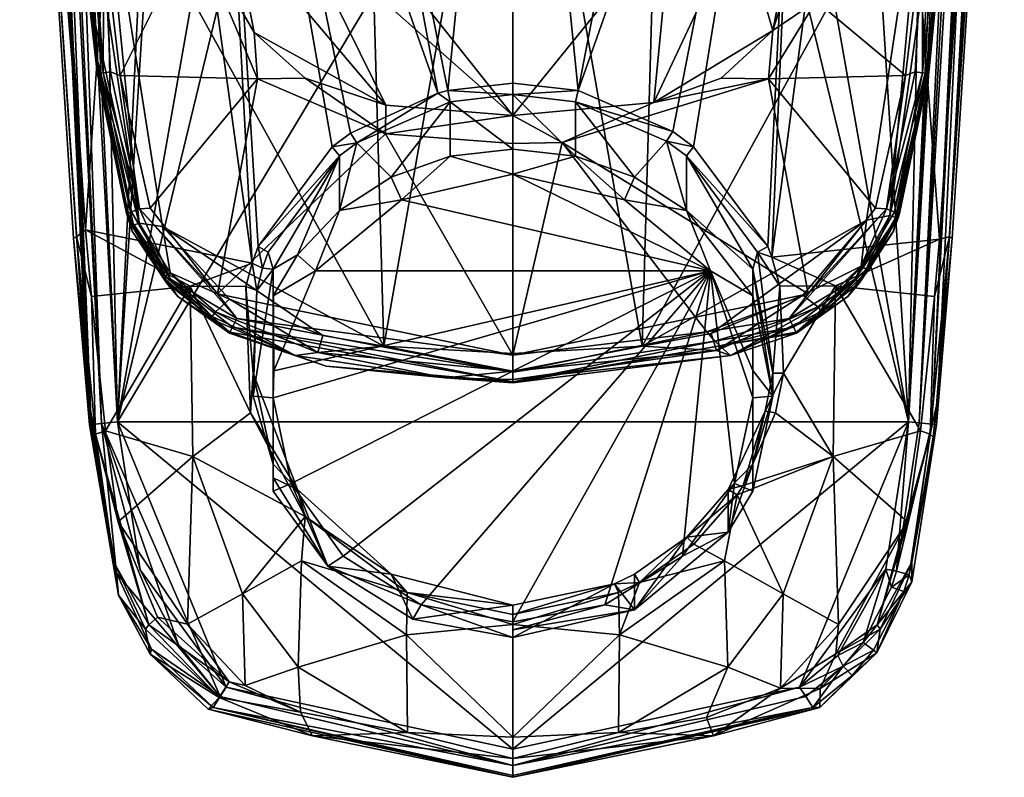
# Model space of a CAD drawing. Header units: centimetres. Extents: x 2.4 to 7.3, y -9 to 6.1.
# Tile 1 of 7: x 2.5 to 7.1, y -9 to -5.5. Entities that reach past the tile are written whole.
import ezdxf

# ---------------------------------------------------------------- set-up
doc = ezdxf.new("R2010")
doc.units = ezdxf.units.CM
doc.layers.get('0').update_dxf_attribs({"true_color": 0x5890e1})

msp = doc.modelspace()

# ---------------------------------------------------------------- meshes
at = {"color": 33, "true_color": 0xe18f57}
mesh = msp.add_polyface(dxfattribs=at)
corners = [(4.8279, -2.7797, 47.4683), (4.5239, -5.7922, 47.7386), (3.9158, -2.7797, 47.5733), (2.5905, -2.7797, 48.8503), (3.087, -2.7797, 48.045), (2.8361, -6.4417, 48.9141), (3.4113, -2.7797, 47.7844), (3.6122, -6.5965, 48.0589), (4.4775, -5.8039, 47.7428), (2.8543, -7.3492, 49.8814), (2.6565, -3.1915, 49.8822), (2.5438, -2.7797, 49.0738), (3.2367, -2.5416, 47.8737), (2.5635, -2.7797, 48.9224), (4.8279, -3.5602, 52.9262), (4.8279, -2.3315, 52.8605), (5.5273, -3.5614, 52.9706), (2.5653, -1.5769, 53.6605), (2.6683, -3.188, 53.6877), (2.6935, -3.1848, 53.7731), (2.8901, -5.7073, 53.7269), (2.7632, -3.1963, 53.8301), (2.9189, -5.7096, 53.8179), (2.5298, -0.9262, 53.3936), (2.7567, -4.3369, 53.5181), (4.1242, -2.1835, 52.897), (4.1285, -3.5613, 52.9706), (2.8246, -3.5412, 53.302), (2.9082, -4.5942, 53.3406), (2.8104, -4.5466, 53.4124), (2.5921, -0.9262, 53.2488), (3.3404, -5.0334, 54.0053), (3.3271, -4.0192, 54.0089), (3.2349, -4.3231, 53.9897), (2.9218, -5.072, 53.8636), (4.8279, -4.0379, 54.0094), (4.1157, -5.0114, 54.0281), (2.6635, -3.2245, 49.9136), (2.6687, -3.2484, 49.9364), (2.5857, -1.5014, 49.9367), (2.6984, -3.2855, 49.9752), (2.7194, -3.3115, 50.0024), (2.6333, -1.4987, 50.0025), (2.7643, -3.3244, 50.0214), (2.7953, -3.3334, 50.0344), (2.708, -1.4966, 50.0344), (2.8971, -3.3318, 50.0489), (2.8561, -1.4786, 50.0556), (3.1831, -3.317, 50.08), (3.2762, -1.4229, 50.1015), (3.2368, -3.313, 50.0847), (3.3554, -1.4118, 50.1085), (3.7034, -3.2631, 50.1117)]
mesh.append_faces([[corners[k] for k in face] for face in [(0, 1, 2), (3, 4, 5), (4, 6, 7), (6, 2, 8), (9, 10, 11), (12, 6, 4), (11, 13, 5), (5, 13, 3), (14, 15, 16), (17, 18, 19), (19, 18, 20), (21, 19, 22), (23, 24, 18), (18, 24, 20), (25, 15, 26), (27, 26, 28), (27, 25, 26), (15, 14, 26), (27, 29, 30), (30, 29, 24), (27, 28, 29), (31, 32, 33), (33, 21, 34)]], dxfattribs={"color": 33})
mesh.append_faces([[corners[k] for k in face] for face in [(35, 32, 36), (37, 38, 39), (39, 38, 40), (40, 41, 42), (42, 41, 43), (43, 44, 45), (45, 44, 46), (47, 46, 48), (49, 48, 50), (51, 50, 52)]], dxfattribs={"vtx2": -1, "color": 33})
mesh = msp.add_polyface(dxfattribs=at)
corners = [(6.5366, -2.7797, 48.0123), (6.0344, -6.5688, 48.0501), (6.1967, -2.7797, 47.7564), (7.0652, -2.7797, 48.8503), (6.8158, -6.4851, 48.9149), (5.1319, -5.7922, 47.7386), (5.7133, -2.7797, 47.5663), (4.8279, -2.7797, 47.4683), (6.7802, -7.347, 49.9612), (7.0238, -2.451, 49.9221), (7.0135, -2.4383, 49.9616), (6.7207, -7.3408, 50.0182), (6.9837, -2.4384, 49.99), (6.9538, -2.4386, 50.0182), (6.6701, -7.3355, 50.0344), (6.9281, -2.4458, 50.0263), (6.9023, -2.453, 50.0344), (5.4181, -2.3991, 47.4476), (6.4017, -2.564, 47.8638), (6.6014, -2.2986, 48.008), (7.072, -2.6519, 48.8479), (7.0922, -2.7797, 48.9224), (7.112, -2.7797, 49.0738), (6.8615, -6.4728, 49.0224), (6.8658, -4.3525, 53.773), (6.9623, -3.1848, 53.7731), (6.8065, -4.3663, 53.8404), (6.9875, -3.188, 53.6877), (6.8872, -4.3275, 53.7054), (7.0905, -1.5769, 53.6605), (6.8926, -3.1963, 53.8301), (6.7495, -4.5722, 53.3398), (5.5273, -3.5614, 52.9706), (6.8311, -3.5412, 53.302), (4.8279, -2.3315, 52.8605), (5.5392, -2.1804, 52.8977), (7.1172, -0.9262, 53.3359), (6.9622, -3.3869, 53.476), (6.9181, -3.4772, 53.377), (7.0637, -0.9262, 53.2488), (6.421, -4.3232, 53.9897), (6.9066, -4.2451, 53.5147), (6.8472, -4.5249, 53.4116)]
mesh.append_faces([[corners[k] for k in face] for face in [(0, 1, 2), (0, 3, 4), (2, 5, 6), (6, 5, 7), (8, 9, 10), (11, 12, 13), (14, 15, 16), (7, 17, 6), (2, 18, 0), (0, 19, 20), (3, 0, 20), (21, 22, 23), (3, 21, 23), (3, 20, 21), (24, 25, 26), (25, 27, 29), (25, 30, 26), (31, 32, 33), (32, 34, 35), (32, 35, 33), (36, 37, 38), (39, 38, 33), (40, 26, 30), (38, 42, 33)]], dxfattribs={"color": 33})
mesh.append_faces([[corners[k] for k in face] for face in [(13, 15, 14), (10, 12, 11), (27, 25, 24), (24, 28, 27), (37, 27, 28), (28, 41, 37), (42, 38, 37), (37, 41, 42), (29, 27, 37)]], dxfattribs={"vtx2": -1, "color": 33})
mesh = msp.add_polyface(dxfattribs=at)
corners = [(6.1967, -2.7797, 47.7564), (6.0157, -6.5185, 48.0331), (5.6696, -6.0538, 47.8444), (5.5728, -5.9824, 47.8138), (5.1319, -5.7922, 47.7386), (6.3771, -2.6453, 50.0931), (6.6701, -7.3355, 50.0344), (6.7771, -2.4973, 50.052), (6.9023, -2.453, 50.0344), (5.8779, -2.8407, 50.1198), (5.6102, -2.9506, 50.1222), (7.0338, -2.464, 49.8823), (7.0238, -2.451, 49.9221), (6.7802, -7.347, 49.9612), (6.8015, -7.3492, 49.8814), (7.112, -2.7797, 49.0738), (6.8748, -6.48, 49.1384), (6.8615, -6.4728, 49.0224), (5.4292, -6.9836, 53.4327), (4.8279, -3.5602, 52.9262), (5.5273, -3.5614, 52.9706), (6.7495, -4.5722, 53.3398), (6.9066, -4.2451, 53.5147), (6.7769, -5.5978, 53.5633), (6.8472, -4.5249, 53.4116), (6.5846, -6.3745, 53.4768), (6.8311, -3.5412, 53.302), (6.3054, -4.9981, 54.0051), (6.421, -4.3232, 53.9897), (6.2056, -4.9928, 54.0167), (6.1415, -4.9875, 54.0275), (6.3239, -4.0566, 54.0096), (6.734, -5.072, 53.8636), (5.8864, -4.9905, 54.0277), (5.5661, -4.9942, 54.0278), (6.8065, -4.3663, 53.8404), (6.7368, -5.7096, 53.8179), (6.8658, -4.3525, 53.773), (6.7657, -5.7073, 53.7269), (6.8872, -4.3275, 53.7054), (4.8279, -5.0029, 54.028), (4.8279, -4.0379, 54.0094), (6.0386, -5.512, 54.0376), (6.2408, -5.3751, 54.0137)]
mesh.append_faces([[corners[k] for k in face] for face in [(0, 1, 2), (3, 0, 2), (3, 4, 0), (5, 6, 7), (7, 6, 8), (9, 6, 5), (6, 9, 10), (11, 14, 15), (15, 16, 17), (18, 19, 20), (21, 18, 20), (22, 23, 24), (21, 24, 25), (21, 26, 24), (27, 28, 29), (32, 28, 27), (33, 31, 34), (31, 33, 30), (28, 32, 35), (37, 38, 39), (30, 42, 29), (27, 43, 32)]], dxfattribs={"color": 33})
mesh.append_faces([[corners[k] for k in face] for face in [(11, 12, 13), (30, 29, 28), (28, 31, 30), (35, 32, 36), (36, 37, 35), (23, 22, 39), (39, 38, 23), (40, 34, 31), (31, 41, 40), (42, 30, 33), (43, 27, 29)]], dxfattribs={"vtx2": -1, "color": 33})
mesh = msp.add_polyface(dxfattribs=at)
corners = [(6.5366, -2.7797, 48.0123), (6.8158, -6.4851, 48.9149), (6.0344, -6.5688, 48.0501), (6.7802, -7.347, 49.9612), (6.8015, -7.3492, 49.8814), (7.0338, -2.464, 49.8823), (6.6701, -7.3355, 50.0344), (6.7207, -7.3408, 50.0182), (6.9538, -2.4386, 50.0182), (7.0135, -2.4383, 49.9616), (6.8748, -6.48, 49.1384), (7.112, -2.7797, 49.0738), (7.0652, -2.7797, 48.8503), (6.8615, -6.4728, 49.0224), (6.5676, -6.3425, 53.8608), (6.6054, -6.3566, 53.8242), (6.7368, -5.7096, 53.8179), (6.7023, -5.7047, 53.853), (6.734, -5.072, 53.8636), (6.6576, -5.7221, 53.8746), (6.5175, -6.3398, 53.8802), (6.6014, -6.4476, 53.7236), (6.7657, -5.7073, 53.7269), (6.6287, -6.3652, 53.7758), (6.7584, -5.7128, 53.7735), (6.423, -6.6705, 53.825), (6.7495, -4.5722, 53.3398), (6.4759, -6.396, 53.4082), (5.4292, -6.9836, 53.4327), (6.8472, -4.5249, 53.4116), (6.7769, -5.5978, 53.5633), (6.5846, -6.3745, 53.4768), (6.6106, -6.383, 53.5296), (6.6251, -6.3755, 53.5855), (6.4833, -6.6301, 53.5885), (6.4729, -6.6246, 53.5345), (6.4501, -6.6095, 53.4837), (6.0185, -5.7369, 54.0276), (6.204, -6.7392, 53.8833), (6.2408, -5.3751, 54.0137), (6.8658, -4.3525, 53.773), (6.2056, -4.9928, 54.0167), (6.0386, -5.512, 54.0376)]
mesh.append_faces([[corners[k] for k in face] for face in [(0, 1, 2), (4, 10, 11), (12, 13, 1), (14, 15, 16), (17, 16, 18), (19, 17, 18), (19, 14, 17), (19, 20, 14), (21, 22, 23), (23, 22, 24), (15, 24, 16), (15, 23, 24), (17, 14, 16), (25, 15, 14), (26, 27, 28), (29, 30, 31), (26, 31, 27), (31, 30, 32), (30, 33, 32), (32, 33, 34), (32, 35, 31), (36, 27, 31), (37, 38, 20), (19, 37, 20), (19, 39, 37), (19, 18, 39), (40, 16, 24), (40, 24, 22)]], dxfattribs={"color": 33})
mesh.append_faces([[corners[k] for k in face] for face in [(3, 4, 5), (6, 7, 8), (7, 3, 9), (33, 30, 22), (22, 21, 33), (41, 42, 39)]], dxfattribs={"vtx2": -1, "color": 33})
mesh = msp.add_polyface(dxfattribs=at)
corners = [(3.087, -2.7797, 48.045), (3.6122, -6.5965, 48.0589), (2.8361, -6.4417, 48.9141), (2.8543, -7.3492, 49.8814), (2.8635, -7.3483, 49.9359), (2.6635, -3.2245, 49.9136), (2.911, -7.3433, 50.0022), (2.6984, -3.2855, 49.9752), (2.9857, -7.3355, 50.0344), (2.7643, -3.3244, 50.0214), (2.7809, -6.48, 49.1384), (2.5438, -2.7797, 49.0738), (2.7943, -6.4728, 49.0224), (2.8974, -5.7128, 53.7735), (2.8901, -5.7073, 53.7269), (3.027, -6.3652, 53.7758), (3.0504, -6.3566, 53.8242), (3.2328, -6.6705, 53.825), (3.4518, -6.7392, 53.8833), (3.1383, -6.3398, 53.8802), (3.0882, -6.3425, 53.8608), (3.0544, -6.4476, 53.7236), (2.9982, -5.7221, 53.8746), (2.9535, -5.7047, 53.853), (2.9189, -5.7096, 53.8179), (2.9218, -5.072, 53.8636), (3.0432, -6.4054, 53.5859), (2.8789, -5.5978, 53.5633), (2.8475, -5.3201, 53.5536), (3.1947, -6.426, 53.4095), (2.9082, -4.5942, 53.3406), (4.2266, -6.9836, 53.4327), (3.0608, -6.4187, 53.5304), (3.0865, -6.4095, 53.4778), (2.8104, -4.5466, 53.4124), (3.3404, -5.0334, 54.0053), (3.6372, -5.7373, 54.0276), (3.6227, -5.5207, 54.0379)]
mesh.append_faces([[corners[k] for k in face] for face in [(0, 1, 2), (10, 3, 11), (11, 12, 10), (13, 14, 15), (16, 15, 17), (18, 19, 20), (14, 21, 15), (19, 22, 20), (20, 22, 23), (24, 23, 25), (16, 13, 15), (16, 24, 13), (16, 20, 24), (16, 17, 20), (22, 25, 23), (20, 23, 24), (26, 21, 14), (27, 14, 28), (27, 26, 14), (29, 30, 31), (27, 32, 26), (27, 33, 32), (27, 28, 33), (33, 28, 34), (30, 29, 33), (35, 36, 37), (35, 25, 22), (36, 22, 19), (18, 36, 19), (36, 35, 22)]], dxfattribs={"color": 33})
mesh.append_faces([[corners[k] for k in face] for face in [(3, 4, 5), (4, 6, 7), (6, 8, 9)]], dxfattribs={"vtx2": -1, "color": 33})
mesh = msp.add_polyface(dxfattribs=at)
corners = [(4.8279, -2.7797, 47.4683), (5.1319, -5.7922, 47.7386), (4.8279, -5.7571, 47.727), (4.5239, -5.7922, 47.7386), (3.9158, -2.7797, 47.5733), (4.4775, -5.8039, 47.7428), (3.4113, -2.7797, 47.7844), (4.0707, -5.9907, 47.8173), (3.9861, -6.0538, 47.8444), (3.6402, -6.5185, 48.0331), (2.9857, -7.3355, 50.0344), (3.98, -3.2216, 50.1168), (3.7034, -3.2631, 50.1117), (3.2368, -3.313, 50.0847), (3.1831, -3.317, 50.08), (2.8971, -3.3318, 50.0489), (2.7953, -3.3334, 50.0344), (5.6102, -2.9506, 50.1222), (2.6635, -3.2245, 49.9136), (2.6565, -3.1915, 49.8822), (2.8543, -7.3492, 49.8814), (2.8635, -7.3483, 49.9359), (2.6687, -3.2484, 49.9364), (2.6984, -3.2855, 49.9752), (2.7643, -3.3244, 50.0214), (2.7194, -3.3115, 50.0024), (2.911, -7.3433, 50.0022), (2.5438, -2.7797, 49.0738), (2.8361, -6.4417, 48.9141), (2.7943, -6.4728, 49.0224), (2.7632, -3.1963, 53.8301), (2.9189, -5.7096, 53.8179), (2.9218, -5.072, 53.8636), (2.6935, -3.1848, 53.7731), (2.8974, -5.7128, 53.7735), (2.8901, -5.7073, 53.7269), (2.7567, -4.3369, 53.5181), (2.8475, -5.3201, 53.5536), (4.8279, -3.5602, 52.9262), (4.2266, -6.9836, 53.4327), (4.1285, -3.5613, 52.9706), (2.9082, -4.5942, 53.3406), (3.0865, -6.4095, 53.4778), (2.8104, -4.5466, 53.4124), (3.3404, -5.0334, 54.0053), (3.5238, -5.0184, 54.0282), (3.3271, -4.0192, 54.0089), (3.2349, -4.3231, 53.9897), (4.1157, -5.0114, 54.0281), (3.8187, -5.0149, 54.0282), (4.8279, -5.0029, 54.028), (4.8279, -4.0379, 54.0094), (3.6227, -5.5207, 54.0379)]
mesh.append_faces([[corners[k] for k in face] for face in [(0, 1, 2), (2, 3, 0), (4, 3, 5), (6, 5, 7), (8, 6, 7), (8, 9, 6), (10, 11, 12), (13, 10, 12), (14, 10, 13), (10, 14, 15), (16, 10, 15), (18, 21, 22), (24, 10, 16), (23, 26, 25), (27, 28, 29), (30, 31, 32), (31, 33, 34), (35, 34, 33), (35, 36, 37), (38, 39, 40), (39, 41, 40), (41, 42, 43), (43, 37, 36), (44, 45, 46), (44, 47, 32), (48, 46, 49), (49, 46, 45), (44, 52, 45)]], dxfattribs={"color": 33})
mesh.append_faces([[corners[k] for k in face] for face in [(17, 11, 10), (18, 19, 20), (23, 22, 21), (24, 25, 26), (48, 50, 51)]], dxfattribs={"vtx2": -1, "color": 33})
mesh = msp.add_polyface(dxfattribs=at)
corners = [(5.1197, -6.0983, 47.0788), (4.8279, -5.8105, 47.7297), (5.1197, -5.8442, 47.7408), (5.3945, -6.1955, 47.1162), (5.5431, -6.0276, 47.8112), (5.6363, -6.3515, 47.176), (5.6363, -6.0967, 47.8398), (5.9455, -6.6239, 47.653), (5.9678, -6.5449, 48.0121), (5.1319, -5.7922, 47.7386), (5.5728, -5.9824, 47.8138), (5.6696, -6.0538, 47.8444), (6.0157, -6.5185, 48.0331), (6.0344, -6.5688, 48.0501), (6.1967, -2.7797, 47.7564), (2.9857, -7.3355, 50.0344), (6.6701, -7.3355, 50.0344), (5.6102, -2.9506, 50.1222), (4.8279, -7.0173, 53.434), (4.8279, -3.5602, 52.9262), (5.4292, -6.9836, 53.4327), (4.8279, -5.9076, 54.0454), (5.0568, -6.0335, 54.0353), (5.4851, -5.8469, 54.0442), (6.0185, -5.7369, 54.0276), (5.7973, -5.7335, 54.0422), (6.0386, -5.512, 54.0376), (6.2408, -5.3751, 54.0137), (6.204, -6.7392, 53.8833), (5.3473, -6.3006, 47.0936), (5.7477, -6.6317, 47.2207), (4.8279, -6.1811, 47.0477), (5.6789, -6.8482, 53.8853), (4.8279, -5.0029, 54.028), (5.5661, -4.9942, 54.0278), (5.8864, -4.9905, 54.0277)]
mesh.append_faces([[corners[k] for k in face] for face in [(0, 1, 2), (3, 2, 4), (5, 4, 6), (7, 6, 8), (7, 5, 6), (5, 3, 4), (3, 0, 2), (9, 2, 1), (9, 10, 2), (2, 10, 4), (4, 10, 11), (6, 11, 12), (8, 6, 12), (6, 4, 11), (13, 12, 14), (18, 19, 20), (21, 22, 23), (23, 22, 24), (25, 24, 26), (25, 23, 24), (24, 27, 26), (24, 22, 28), (26, 23, 25), (29, 0, 3), (5, 29, 3), (5, 30, 29), (29, 31, 0), (32, 28, 22), (33, 21, 34)]], dxfattribs={"color": 33})
mesh.append_faces([[corners[k] for k in face] for face in [(30, 31, 29)]], dxfattribs={"vtx0": -1, "color": 33})
mesh.append_faces([[corners[k] for k in face] for face in [(15, 16, 17), (23, 35, 34), (34, 21, 23), (35, 23, 26)]], dxfattribs={"vtx2": -1, "color": 33})
mesh = msp.add_polyface(dxfattribs=at)
corners = [(4.8279, -6.0652, 47.0661), (4.8279, -5.8105, 47.7297), (5.1197, -6.0983, 47.0788), (3.9861, -6.0538, 47.8444), (4.1007, -6.0355, 47.8146), (4.0193, -6.0966, 47.8399), (4.0707, -5.9907, 47.8173), (4.4775, -5.8039, 47.7428), (4.5361, -5.8442, 47.7408), (4.5239, -5.7922, 47.7386), (4.8279, -5.7571, 47.727), (5.1319, -5.7922, 47.7386), (3.4113, -2.7797, 47.7844), (3.6402, -6.5185, 48.0331), (3.6122, -6.5965, 48.0589), (4.8279, -6.0391, 54.0354), (5.0568, -6.0335, 54.0353), (4.8279, -5.9076, 54.0454), (4.8279, -7.0173, 53.434), (4.2266, -6.9836, 53.4327), (4.8279, -3.5602, 52.9262), (3.6227, -5.5207, 54.0379), (3.6372, -5.7373, 54.0276), (3.8599, -5.7343, 54.0421), (4.2343, -5.9942, 54.0345), (4.2361, -5.8606, 54.0445), (3.4518, -6.7392, 53.8833), (4.0195, -6.3515, 47.176), (4.2613, -6.1955, 47.1162), (4.5361, -6.0983, 47.0788), (4.3085, -6.3006, 47.0936), (4.8279, -6.1811, 47.0477), (3.8187, -5.0149, 54.0282), (3.5238, -5.0184, 54.0282), (4.1157, -5.0114, 54.0281), (4.8279, -5.0029, 54.028)]
mesh.append_faces([[corners[k] for k in face] for face in [(0, 1, 2), (3, 4, 5), (3, 6, 4), (4, 6, 7), (8, 7, 9), (1, 9, 10), (11, 1, 10), (1, 8, 9), (8, 4, 7), (12, 13, 14), (15, 16, 17), (18, 19, 20), (21, 22, 23), (23, 22, 24), (25, 24, 17), (25, 23, 24), (24, 15, 17), (26, 24, 22), (21, 23, 25), (27, 5, 4), (28, 4, 8), (29, 8, 0), (29, 28, 8), (8, 1, 0), (28, 27, 4), (29, 30, 28), (29, 31, 30), (29, 0, 31), (31, 0, 2), (34, 17, 35)]], dxfattribs={"color": 33})
mesh.append_faces([[corners[k] for k in face] for face in [(25, 32, 33), (33, 21, 25), (32, 25, 17), (17, 34, 32)]], dxfattribs={"vtx2": -1, "color": 33})
mesh = msp.add_polyface(dxfattribs=at)
corners = [(4.0193, -6.0966, 47.8399), (3.6879, -6.5448, 48.0123), (3.6402, -6.5185, 48.0331), (3.9861, -6.0538, 47.8444), (3.6342, -6.7233, 48.0619), (3.5837, -6.7047, 48.0907), (3.6122, -6.5965, 48.0589), (3.6616, -6.619, 48.034), (3.6175, -7.1086, 48.1601), (4.8279, -6.0391, 54.0354), (4.8279, -7.0248, 53.8885), (5.0568, -6.0335, 54.0353), (3.4518, -6.7392, 53.8833), (3.5414, -6.8546, 53.866), (3.4202, -6.8561, 53.5901), (3.8135, -7.026, 53.5928), (3.5068, -6.922, 53.7172), (3.9426, -6.9336, 53.4307), (3.1947, -6.426, 53.4095), (4.2266, -6.9836, 53.4327), (3.4417, -6.8233, 53.4896), (3.4263, -6.8453, 53.5381), (3.5077, -6.7645, 53.4238), (3.919, -7.0129, 53.4956), (4.2343, -5.9942, 54.0345), (3.7103, -6.6239, 47.653), (3.8245, -6.5568, 47.2549), (3.7103, -6.7485, 47.3284), (4.0195, -6.3515, 47.176), (3.6175, -7.216, 47.8803), (3.9081, -6.6317, 47.2207), (3.7143, -7.0973, 47.402), (4.3085, -6.3006, 47.0936), (4.2613, -6.1955, 47.1162), (5.7477, -6.6317, 47.2207), (4.8279, -6.1811, 47.0477)]
mesh.append_faces([[corners[k] for k in face] for face in [(0, 1, 2), (3, 0, 2), (4, 5, 6), (7, 6, 2), (1, 7, 2), (7, 4, 6), (4, 8, 5), (9, 10, 11), (12, 13, 10), (14, 15, 16), (17, 18, 19), (20, 15, 21), (15, 14, 21), (20, 22, 23), (23, 22, 17), (12, 10, 24), (24, 10, 9), (25, 4, 7), (1, 25, 7), (1, 0, 25), (25, 0, 26), (27, 25, 26), (26, 0, 28), (25, 29, 4), (30, 31, 27), (26, 30, 27), (26, 28, 30), (30, 28, 32), (32, 28, 33)]], dxfattribs={"color": 33})
mesh.append_faces([[corners[k] for k in face] for face in [(34, 31, 30), (34, 30, 32), (34, 32, 35)]], dxfattribs={"vtx0": -1, "vtx2": -1, "color": 33})
mesh.append_faces([[corners[k] for k in face] for face in [(25, 27, 31)]], dxfattribs={"vtx2": -1, "color": 33})
mesh = msp.add_polyface(dxfattribs=at)
corners = [(6.0382, -7.1086, 48.1601), (5.9455, -6.6239, 47.653), (5.9678, -6.5449, 48.0121), (6.0382, -7.216, 47.8803), (5.9455, -6.7485, 47.3284), (5.6363, -6.3515, 47.176), (6.0157, -6.5185, 48.0331), (6.0344, -6.5688, 48.0501), (6.0719, -6.7039, 48.0905), (6.0881, -7.1095, 48.1854), (6.1471, -6.9182, 53.7727), (5.7917, -6.9811, 53.7662), (6.149, -6.922, 53.7172), (5.6789, -6.8482, 53.8853), (4.8279, -7.0248, 53.8885), (5.7318, -6.9167, 53.8673), (4.8279, -7.1036, 53.8517), (5.7689, -6.9595, 53.8234), (5.4292, -6.9836, 53.4327), (6.4759, -6.396, 53.4082), (5.7509, -6.9243, 53.4303), (6.2834, -6.8236, 53.5898), (5.8423, -7.026, 53.5928), (6.2653, -6.8213, 53.5377), (6.249, -6.8, 53.4889), (5.7769, -7.0031, 53.4953), (6.1782, -6.745, 53.423), (4.8279, -7.0995, 53.4988), (5.0568, -6.0335, 54.0353), (5.7477, -6.6317, 47.2207), (5.9455, -7.096, 47.4041), (5.9455, -7.2244, 47.4483), (6.1351, -6.8946, 53.8266), (6.1143, -6.8546, 53.866), (6.204, -6.7392, 53.8833)]
mesh.append_faces([[corners[k] for k in face] for face in [(0, 1, 2), (0, 3, 1), (4, 5, 1), (2, 6, 7), (8, 2, 7), (8, 0, 2), (8, 9, 0), (10, 11, 12), (13, 14, 15), (16, 15, 14), (16, 17, 15), (18, 19, 20), (21, 22, 23), (23, 22, 24), (24, 22, 25), (26, 25, 20), (26, 24, 25), (18, 25, 27), (18, 20, 25), (28, 14, 13), (5, 4, 29), (29, 4, 30), (31, 29, 30)]], dxfattribs={"color": 33})
mesh.append_faces([[corners[k] for k in face] for face in [(3, 4, 1)]], dxfattribs={"vtx0": -1, "color": 33})
mesh.append_faces([[corners[k] for k in face] for face in [(3, 30, 4)]], dxfattribs={"vtx0": -1, "vtx2": -1, "color": 33})
mesh.append_faces([[corners[k] for k in face] for face in [(22, 21, 12), (12, 11, 22), (32, 17, 11), (11, 10, 32), (17, 32, 33), (33, 15, 17), (15, 33, 34), (34, 13, 15)]], dxfattribs={"vtx2": -1, "color": 33})
mesh = msp.add_polyface(dxfattribs=at)
corners = [(3.5837, -6.7047, 48.0907), (3.3245, -6.7029, 48.2973), (3.6122, -6.5965, 48.0589), (2.8361, -6.4417, 48.9141), (2.8642, -6.7524, 48.9196), (2.7943, -6.4728, 49.0224), (2.8543, -7.2597, 49.152), (2.7809, -6.48, 49.1384), (2.8835, -7.394, 49.0378), (3.605, -7.2944, 48.2226), (3.0882, -6.3425, 53.8608), (3.2328, -6.6705, 53.825), (3.5414, -6.8546, 53.866), (3.4518, -6.7392, 53.8833), (3.027, -6.3652, 53.7758), (3.0544, -6.4476, 53.7236), (3.2133, -6.6878, 53.7733), (3.5087, -6.9182, 53.7727), (3.2673, -6.7521, 53.7186), (3.5068, -6.922, 53.7172), (3.5207, -6.8946, 53.8266), (3.4202, -6.8561, 53.5901), (3.1996, -6.6639, 53.5888), (3.0432, -6.4054, 53.5859), (3.9426, -6.9336, 53.4307), (3.5077, -6.7645, 53.4238), (3.1947, -6.426, 53.4095), (3.4417, -6.8233, 53.4896), (3.2316, -6.6418, 53.4845), (3.0865, -6.4095, 53.4778), (3.4263, -6.8453, 53.5381), (3.2098, -6.6578, 53.535), (3.0608, -6.4187, 53.5304)]
mesh.append_faces([[corners[k] for k in face] for face in [(0, 1, 2), (2, 1, 3), (3, 1, 4), (5, 6, 7), (3, 4, 5), (5, 4, 8), (0, 9, 1), (10, 11, 12), (13, 10, 12), (14, 15, 16), (11, 16, 17), (15, 18, 16), (16, 18, 17), (17, 18, 19), (14, 16, 11), (12, 11, 20), (20, 11, 17), (21, 19, 18), (22, 18, 15), (23, 22, 15), (22, 21, 18), (24, 25, 26), (25, 27, 28), (26, 28, 29), (28, 30, 31), (29, 31, 32), (23, 32, 22), (22, 32, 31), (21, 31, 30), (22, 31, 21), (28, 27, 30), (29, 28, 31), (25, 28, 26)]], dxfattribs={"color": 33})
mesh = msp.add_polyface(dxfattribs=at)
corners = [(6.7917, -6.7524, 48.9196), (6.3314, -6.7024, 48.2973), (6.8158, -6.4851, 48.9149), (6.0344, -6.5688, 48.0501), (6.0719, -6.7039, 48.0905), (6.8615, -6.4728, 49.0224), (6.8748, -6.48, 49.1384), (6.8015, -7.2597, 49.152), (6.7723, -7.394, 49.0378), (6.0881, -7.1095, 48.1854), (6.7269, -7.3774, 48.9306), (6.1351, -6.8946, 53.8266), (6.1471, -6.9182, 53.7727), (6.423, -6.6705, 53.825), (6.1143, -6.8546, 53.866), (6.5676, -6.3425, 53.8608), (6.204, -6.7392, 53.8833), (6.5175, -6.3398, 53.8802), (6.3885, -6.7521, 53.7186), (6.149, -6.922, 53.7172), (6.4425, -6.6878, 53.7733), (6.6014, -6.4476, 53.7236), (6.6287, -6.3652, 53.7758), (6.6054, -6.3566, 53.8242), (5.7509, -6.9243, 53.4303), (6.4759, -6.396, 53.4082), (6.1782, -6.745, 53.423), (6.4729, -6.6246, 53.5345), (6.6106, -6.383, 53.5296), (6.4833, -6.6301, 53.5885), (6.2834, -6.8236, 53.5898), (6.2653, -6.8213, 53.5377), (6.4501, -6.6095, 53.4837), (6.249, -6.8, 53.4889), (6.5846, -6.3745, 53.4768), (6.6251, -6.3755, 53.5855)]
mesh.append_faces([[corners[k] for k in face] for face in [(0, 1, 2), (2, 1, 3), (1, 4, 3), (5, 6, 7), (5, 0, 2), (5, 8, 0), (9, 4, 1), (0, 10, 1), (11, 12, 13), (14, 13, 15), (16, 15, 17), (18, 12, 19), (18, 20, 12), (18, 21, 20), (20, 21, 22), (13, 22, 23), (15, 16, 14), (12, 20, 13), (13, 20, 22), (11, 13, 14), (24, 25, 26), (27, 28, 29), (30, 27, 29), (30, 31, 27), (32, 33, 26), (33, 32, 31), (31, 32, 27), (27, 32, 34), (26, 25, 32)]], dxfattribs={"color": 33})
mesh.append_faces([[corners[k] for k in face] for face in [(29, 35, 21), (21, 18, 29), (30, 29, 18), (18, 19, 30)]], dxfattribs={"vtx2": -1, "color": 33})
mesh = msp.add_polyface(dxfattribs=at)
corners = [(3.7103, -7.2244, 47.4483), (3.7953, -7.6236, 47.6015), (3.7103, -7.6584, 47.6776), (3.6175, -7.1086, 48.1601), (3.605, -7.2944, 48.2226), (3.5837, -6.7047, 48.0907), (3.8245, -7.6515, 48.2685), (2.8543, -7.3492, 49.8814), (2.9802, -8.0415, 49.957), (2.8635, -7.3483, 49.9359), (2.9909, -8.1436, 49.8782), (2.911, -7.3433, 50.0022), (3.0909, -8.0249, 50.0344), (2.9857, -7.3355, 50.0344), (2.7809, -6.48, 49.1384), (2.8543, -7.2597, 49.152), (2.9688, -7.9892, 49.1647), (2.8835, -7.394, 49.0378), (2.7943, -6.4728, 49.0224), (2.8642, -6.7524, 48.9196), (2.9289, -7.3774, 48.9306), (2.989, -7.8017, 48.938), (3.1315, -8.2826, 49.0526), (3.3245, -6.7029, 48.2973), (3.3361, -7.4976, 48.4458), (3.3117, -8.2795, 48.8279), (3.8596, -7.7762, 48.3041), (3.5683, -8.137, 48.5668), (3.9579, -7.077, 53.7181), (3.5087, -6.9182, 53.7727), (3.5068, -6.922, 53.7172), (3.919, -7.0129, 53.4956), (3.8135, -7.026, 53.5928), (3.4417, -6.8233, 53.4896), (3.7103, -7.596, 47.84), (3.7103, -7.5337, 48.0023), (3.6175, -7.216, 47.8803), (3.6342, -6.7233, 48.0619), (3.7103, -6.6239, 47.653), (3.7143, -7.0973, 47.402)]
mesh.append_faces([[corners[k] for k in face] for face in [(0, 1, 2), (3, 4, 5), (3, 6, 4), (7, 8, 9), (7, 10, 8), (8, 11, 9), (11, 12, 13), (14, 15, 7), (15, 16, 7), (7, 16, 10), (17, 16, 15), (15, 18, 17), (19, 20, 17), (17, 20, 21), (22, 17, 21), (19, 23, 20), (20, 23, 24), (21, 24, 25), (23, 4, 24), (24, 4, 26), (24, 26, 27), (21, 20, 24), (28, 29, 30), (31, 32, 33), (34, 6, 35), (6, 3, 35), (35, 3, 36), (36, 3, 37)]], dxfattribs={"color": 33})
mesh.append_faces([[corners[k] for k in face] for face in [(38, 0, 36)]], dxfattribs={"vtx0": -1, "color": 33})
mesh.append_faces([[corners[k] for k in face] for face in [(35, 0, 34)]], dxfattribs={"vtx0": -1, "vtx1": -1, "color": 33})
mesh.append_faces([[corners[k] for k in face] for face in [(38, 39, 0)]], dxfattribs={"vtx0": -1, "vtx2": -1, "color": 33})
mesh.append_faces([[corners[k] for k in face] for face in [(35, 36, 0), (0, 2, 34)]], dxfattribs={"vtx2": -1, "color": 33})
mesh = msp.add_polyface(dxfattribs=at)
corners = [(6.0382, -7.1086, 48.1601), (6.0025, -7.2858, 48.2), (6.0382, -7.216, 47.8803), (5.9455, -7.5337, 48.0023), (6.0881, -7.1095, 48.1854), (6.0507, -7.2944, 48.2227), (5.9005, -7.6328, 48.282), (6.6701, -7.3355, 50.0344), (6.1634, -8.5725, 50.0344), (6.5655, -8.0225, 50.0344), (6.6858, -8.081, 49.8789), (6.8015, -7.3492, 49.8814), (6.6736, -8.0483, 49.957), (6.7207, -7.3408, 50.0182), (6.6155, -8.0318, 50.0182), (6.7802, -7.347, 49.9612), (6.5918, -8.107, 50.0181), (6.8015, -7.2597, 49.152), (6.8748, -6.48, 49.1384), (6.687, -7.9891, 49.1647), (6.7858, -7.4077, 49.1546), (6.7723, -7.394, 49.0378), (6.5243, -8.2826, 49.0526), (6.6667, -7.8017, 48.938), (6.7269, -7.3774, 48.9306), (6.7917, -6.7524, 48.9196), (6.8615, -6.4728, 49.0224), (5.872, -7.6761, 48.289), (6.3198, -7.4977, 48.4459), (6.0875, -8.1371, 48.5669), (6.3314, -6.7024, 48.2973), (6.3441, -8.2796, 48.8281), (5.9455, -7.6584, 47.6776)]
mesh.append_faces([[corners[k] for k in face] for face in [(0, 1, 2), (2, 1, 3), (0, 4, 1), (1, 4, 5), (6, 1, 5), (7, 8, 9), (10, 11, 12), (13, 14, 15), (13, 7, 14), (14, 7, 9), (12, 15, 14), (16, 14, 9), (12, 11, 15), (17, 18, 11), (11, 19, 20), (17, 11, 20), (11, 10, 19), (21, 17, 20), (19, 21, 20), (19, 22, 21), (23, 21, 22), (23, 24, 21), (21, 24, 25), (26, 17, 21), (27, 28, 29), (27, 6, 28), (28, 6, 5), (4, 28, 5), (4, 30, 28), (30, 24, 28), (28, 24, 23), (23, 31, 28), (28, 31, 29)]], dxfattribs={"color": 33})
mesh.append_faces([[corners[k] for k in face] for face in [(2, 3, 32)]], dxfattribs={"vtx2": -1, "color": 33})
mesh = msp.add_polyface(dxfattribs=at)
corners = [(3.7103, -7.6584, 47.6776), (3.7953, -7.6236, 47.6015), (3.9657, -8.0082, 47.8119), (4.0375, -7.9621, 47.7315), (4.2613, -8.0462, 48.3199), (4.3357, -8.1319, 48.3512), (3.8596, -7.7762, 48.3041), (3.8245, -7.6515, 48.2685), (3.605, -7.2944, 48.2226), (4.4001, -8.1884, 47.8182), (2.9857, -7.3355, 50.0344), (4.8279, -8.8606, 50.0344), (6.6701, -7.3355, 50.0344), (3.5683, -8.137, 48.5668), (3.842, -7.9831, 48.3936), (3.5207, -6.8946, 53.8266), (3.5087, -6.9182, 53.7727), (4.8279, -7.1495, 53.7776), (4.8279, -7.1036, 53.8517), (3.5414, -6.8546, 53.866), (4.8279, -7.0248, 53.8885), (3.9579, -7.077, 53.7181), (4.8279, -7.1536, 53.7193), (4.8279, -7.1385, 53.5958), (4.5118, -7.1305, 53.5955), (3.8135, -7.026, 53.5928), (3.5068, -6.922, 53.7172), (4.8279, -7.0995, 53.4988), (3.919, -7.0129, 53.4956), (4.2266, -6.9836, 53.4327), (3.9426, -6.9336, 53.4307), (4.8279, -7.0173, 53.434), (3.7103, -7.596, 47.84), (4.3612, -8.255, 47.9067), (5.7477, -6.6317, 47.2207), (4.8279, -8.2679, 47.8488), (3.7103, -7.2244, 47.4483), (3.7143, -7.0973, 47.402)]
mesh.append_faces([[corners[k] for k in face] for face in [(0, 1, 2), (2, 1, 3), (4, 5, 6), (7, 6, 8), (7, 4, 6), (10, 11, 12), (13, 6, 14), (6, 5, 14), (15, 16, 17), (18, 15, 17), (18, 19, 15), (18, 20, 19), (21, 17, 16), (21, 22, 17), (23, 22, 24), (24, 22, 21), (25, 21, 26), (25, 24, 21), (23, 24, 27), (27, 24, 28), (29, 28, 30), (29, 27, 28), (29, 31, 27), (24, 25, 28), (2, 4, 7), (32, 2, 7), (32, 0, 2), (2, 33, 4)]], dxfattribs={"color": 33})
mesh.append_faces([[corners[k] for k in face] for face in [(34, 35, 9), (34, 9, 3), (34, 3, 1), (34, 1, 36), (34, 36, 37)]], dxfattribs={"vtx0": -1, "vtx2": -1, "color": 33})
mesh.append_faces([[corners[k] for k in face] for face in [(2, 3, 9)]], dxfattribs={"vtx2": -1, "color": 33})
mesh = msp.add_polyface(dxfattribs=at)
corners = [(5.9455, -7.5337, 48.0023), (6.0025, -7.2858, 48.2), (5.8313, -7.6515, 48.2685), (5.8313, -7.85, 47.7512), (5.6383, -7.8729, 48.3003), (5.3945, -8.2113, 47.8899), (5.3945, -8.0462, 48.32), (5.9455, -7.6584, 47.6776), (5.9005, -7.6328, 48.282), (5.872, -7.6761, 48.289), (5.6711, -7.9061, 48.3225), (5.4171, -8.0851, 48.3456), (5.8139, -7.9832, 48.3937), (6.0875, -8.1371, 48.5669), (4.8279, -7.1495, 53.7776), (4.8279, -7.1536, 53.7193), (5.7917, -6.9811, 53.7662), (4.8279, -7.1036, 53.8517), (5.7689, -6.9595, 53.8234), (5.8423, -7.026, 53.5928), (4.8279, -7.1385, 53.5958), (5.7769, -7.0031, 53.4953), (4.8279, -7.0995, 53.4988), (5.4292, -6.9836, 53.4327), (4.8279, -7.0173, 53.434), (5.6182, -7.9621, 47.7315), (5.8604, -7.6236, 47.6015), (5.9455, -7.2244, 47.4483), (5.7477, -6.6317, 47.2207), (5.2556, -8.1884, 47.8182), (4.8279, -8.2679, 47.8488), (6.0382, -7.216, 47.8803), (5.9455, -7.096, 47.4041)]
mesh.append_faces([[corners[k] for k in face] for face in [(0, 1, 2), (3, 2, 4), (5, 4, 6), (5, 3, 4), (3, 7, 0), (2, 3, 0), (8, 2, 1), (8, 9, 2), (2, 9, 4), (4, 9, 10), (11, 4, 10), (11, 6, 4), (12, 11, 10), (9, 12, 10), (9, 13, 12), (14, 15, 16), (17, 14, 18), (18, 14, 16), (19, 20, 21), (21, 20, 22), (23, 22, 24), (25, 3, 5), (25, 26, 3), (3, 26, 7), (7, 26, 27)]], dxfattribs={"color": 33})
mesh.append_faces([[corners[k] for k in face] for face in [(28, 26, 25), (28, 25, 29), (28, 29, 30)]], dxfattribs={"vtx0": -1, "vtx2": -1, "color": 33})
mesh.append_faces([[corners[k] for k in face] for face in [(28, 27, 26), (31, 27, 32), (19, 16, 15), (15, 20, 19), (7, 27, 31)]], dxfattribs={"vtx2": -1, "color": 33})
mesh = msp.add_polyface(dxfattribs=at)
corners = [(3.0909, -8.0249, 50.0344), (3.492, -8.5723, 50.0344), (2.9857, -7.3355, 50.0344), (3.27, -8.3747, 50.0344), (3.1374, -8.4188, 49.8751), (3.4311, -8.6673, 49.9533), (3.1445, -8.3953, 49.9547), (2.9909, -8.1436, 49.8782), (2.9802, -8.0415, 49.957), (3.4642, -8.6164, 50.0174), (2.911, -7.3433, 50.0022), (3.4079, -8.6746, 49.8731), (2.9688, -7.9892, 49.1647), (3.1167, -8.3021, 49.1702), (3.4593, -8.62, 49.1758), (3.894, -8.7988, 49.1789), (3.8386, -8.6891, 48.9534), (3.5057, -8.5479, 48.951), (3.1315, -8.2826, 49.0526), (3.1711, -8.2459, 48.9457), (2.989, -7.8017, 48.938), (2.8835, -7.394, 49.0378), (3.3117, -8.2795, 48.8279), (3.5683, -8.137, 48.5668), (3.5806, -8.5653, 48.9226), (3.3361, -7.4976, 48.4458), (3.8266, -8.4798, 48.7186), (3.842, -7.9831, 48.3936)]
mesh.append_faces([[corners[k] for k in face] for face in [(0, 1, 2), (0, 3, 1), (4, 5, 6), (7, 6, 8), (1, 3, 9), (9, 3, 10), (6, 9, 8), (3, 0, 10), (7, 4, 6), (4, 11, 5), (5, 9, 6), (9, 10, 8), (7, 12, 13), (4, 13, 14), (11, 14, 15), (11, 4, 14), (4, 7, 13), (16, 15, 14), (17, 14, 18), (19, 18, 20), (19, 17, 18), (14, 13, 18), (18, 13, 12), (18, 12, 21), (17, 16, 14), (19, 22, 17), (19, 20, 22), (23, 24, 22), (25, 23, 22), (16, 17, 24), (24, 17, 22), (24, 23, 26), (26, 23, 27)]], dxfattribs={"color": 33})
mesh = msp.add_polyface(dxfattribs=at)
corners = [(5.3015, -8.0915, 48.3244), (4.8279, -8.1909, 48.3327), (4.8279, -8.3416, 47.94), (4.828, -8.2337, 48.3629), (4.3357, -8.1319, 48.3512), (4.2613, -8.0462, 48.3199), (4.4001, -8.1884, 47.8182), (4.3612, -8.255, 47.9067), (3.9657, -8.0082, 47.8119), (3.492, -8.5723, 50.0344), (4.8279, -8.8606, 50.0344), (2.9857, -7.3355, 50.0344), (3.4079, -8.6746, 49.8731), (4.8279, -8.9925, 49.8773), (3.4311, -8.6673, 49.9533), (3.4642, -8.6164, 50.0174), (4.8279, -8.9368, 50.0013), (4.8279, -8.9842, 49.9331), (3.894, -8.7988, 49.1789), (4.8279, -8.9042, 49.1807), (5.3196, -8.7834, 48.955), (4.8279, -8.8059, 48.9555), (4.3363, -8.7834, 48.955), (3.8386, -8.6891, 48.9534), (3.8266, -8.4798, 48.7186), (3.842, -7.9831, 48.3936), (4.3314, -8.3277, 48.4818), (3.5806, -8.5653, 48.9226), (4.828, -8.2808, 48.3981), (4.8279, -8.3047, 47.8943), (4.8279, -8.2679, 47.8488), (5.2556, -8.1884, 47.8182)]
mesh.append_faces([[corners[k] for k in face] for face in [(0, 1, 2), (1, 3, 4), (1, 0, 3), (5, 1, 4), (9, 10, 11), (12, 13, 14), (9, 15, 16), (10, 9, 16), (17, 14, 13), (17, 16, 14), (14, 16, 15), (13, 18, 19), (13, 12, 18), (20, 19, 21), (21, 19, 22), (22, 19, 18), (23, 22, 18), (24, 25, 26), (22, 26, 21), (22, 24, 26), (22, 23, 24), (24, 23, 27), (25, 4, 26), (26, 4, 28), (4, 3, 28), (26, 28, 21), (2, 1, 7), (7, 1, 5), (29, 30, 31)]], dxfattribs={"color": 33})
mesh.append_faces([[corners[k] for k in face] for face in [(2, 30, 29)]], dxfattribs={"vtx0": -1, "color": 33})
mesh.append_faces([[corners[k] for k in face] for face in [(2, 6, 30)]], dxfattribs={"vtx0": -1, "vtx2": -1, "color": 33})
mesh.append_faces([[corners[k] for k in face] for face in [(6, 7, 8), (2, 7, 6)]], dxfattribs={"vtx2": -1, "color": 33})
mesh = msp.add_polyface(dxfattribs=at)
corners = [(5.3015, -8.0915, 48.3244), (5.3945, -8.2113, 47.8899), (5.3945, -8.0462, 48.32), (4.8279, -8.3416, 47.94), (5.4171, -8.0851, 48.3456), (5.3202, -8.1318, 48.3512), (4.828, -8.2337, 48.3629), (4.8279, -8.8606, 50.0344), (6.1634, -8.5725, 50.0344), (6.6701, -7.3355, 50.0344), (4.8279, -8.9368, 50.0013), (6.192, -8.6161, 50.0174), (6.2252, -8.6669, 49.9533), (4.8279, -8.9842, 49.9331), (4.8279, -8.9925, 49.8773), (6.2579, -8.6677, 49.8731), (4.8279, -8.9042, 49.1807), (5.7617, -8.7988, 49.1789), (6.0738, -8.5774, 48.9373), (6.2595, -8.5793, 49.1751), (5.7292, -8.7134, 48.9538), (5.3196, -8.7834, 48.955), (4.8279, -8.8059, 48.9555), (4.828, -8.2808, 48.3981), (5.3246, -8.3277, 48.4818), (5.8292, -8.4798, 48.7188), (6.0875, -8.1371, 48.5669), (5.8139, -7.9832, 48.3937), (4.8279, -8.3047, 47.8943), (5.2556, -8.1884, 47.8182), (5.6182, -7.9621, 47.7315)]
mesh.append_faces([[corners[k] for k in face] for face in [(0, 1, 2), (0, 3, 1), (4, 0, 2), (4, 5, 0), (0, 5, 6), (7, 8, 9), (10, 11, 8), (7, 10, 8), (11, 10, 12), (12, 10, 13), (13, 14, 12), (12, 14, 15), (16, 17, 14), (14, 17, 15), (18, 19, 17), (20, 17, 21), (20, 18, 17), (17, 16, 21), (22, 23, 24), (21, 24, 25), (20, 25, 18), (23, 6, 5), (24, 5, 4), (18, 25, 26), (26, 25, 27), (27, 25, 24), (4, 27, 24), (20, 21, 25), (21, 22, 24), (24, 23, 5), (3, 28, 1), (1, 28, 29), (30, 1, 29)]], dxfattribs={"color": 33})
mesh = msp.add_polyface(dxfattribs=at)
corners = [(6.5655, -8.0225, 50.0344), (6.1634, -8.5725, 50.0344), (6.3416, -8.4248, 50.0344), (6.4088, -8.5174, 49.9539), (6.508, -8.3998, 49.9547), (6.3657, -8.4747, 50.0176), (6.2252, -8.6669, 49.9533), (6.192, -8.6161, 50.0174), (6.5918, -8.107, 50.0181), (6.459, -8.3642, 50.0177), (6.6488, -8.1272, 49.9565), (6.6736, -8.0483, 49.957), (6.6155, -8.0318, 50.0182), (6.2579, -8.6677, 49.8731), (6.523, -8.4126, 49.8752), (6.6858, -8.081, 49.8789), (5.7617, -8.7988, 49.1789), (6.2595, -8.5793, 49.1751), (6.539, -8.3021, 49.1702), (6.687, -7.9891, 49.1647), (6.5243, -8.2826, 49.0526), (6.332, -8.417, 48.9486), (6.6667, -7.8017, 48.938), (6.0738, -8.5774, 48.9373), (6.3441, -8.2796, 48.8281), (6.0875, -8.1371, 48.5669)]
mesh.append_faces([[corners[k] for k in face] for face in [(0, 1, 2), (3, 4, 5), (6, 5, 7), (8, 0, 9), (10, 9, 4), (8, 11, 12), (8, 10, 11), (8, 9, 10), (0, 2, 9), (9, 2, 5), (4, 9, 5), (2, 1, 5), (5, 1, 7), (3, 6, 13), (14, 3, 13), (14, 4, 3), (14, 10, 4), (14, 15, 10), (10, 15, 11), (5, 6, 3), (13, 16, 17), (14, 17, 18), (15, 18, 19), (15, 14, 18), (14, 13, 17), (19, 18, 20), (20, 18, 21), (22, 20, 21), (18, 17, 21), (21, 17, 23), (24, 22, 21), (23, 24, 21), (23, 25, 24)]], dxfattribs={"color": 33})

doc.saveas('drawing.dxf')
